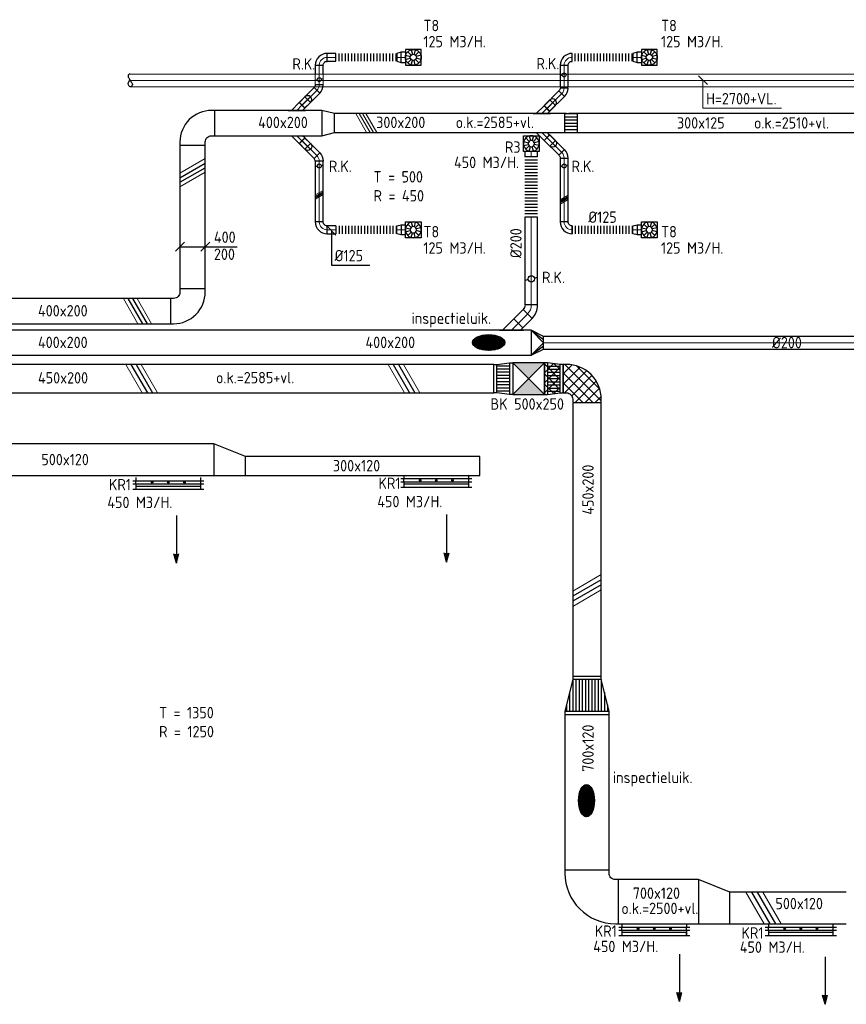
# Model space of a CAD drawing. Header units: millimetres. Extents: x -64377 to 14209, y 2594 to 51892.
# Tile 5 of 10: x -49525 to -36444, y 34674 to 50251. Entities that reach past the tile are written whole.
import ezdxf

# ---------------------------------------------------------------- set-up
doc = ezdxf.new("R2010")
doc.units = ezdxf.units.MM
doc.header["$LTSCALE"] = 50
for name, color, linetype in [('61', 161, 'Continuous'), ('SCHOORSTEEN', 4, 'Continuous'), ('WL570---_RETOUR', 100, 'Continuous'), ('WL570---_TOEVOER', 200, 'Continuous'), ('WL5711--_T_KANAAL-C', 3, 'Continuous'), ('WL5711--_T_KANAAL-H', 1, 'Continuous'), ('WL5711--_T_KANAAL-H2', 1, 'Continuous'), ('WL5712--_R_KANAAL-C', 4, 'Continuous'), ('WL5712--_R_KANAAL-H', 1, 'Continuous'), ('WM570---_RETOUR', 2, 'Continuous'), ('WM570---_TOEVOER', 2, 'Continuous')]:
    doc.layers.add(name, color=color, linetype=linetype)
for name, color, linetype, lineweight in [('WL570---_BESTAAND-HARTLIJN', 161, 'Continuous', 0), ('WL570---_BESTAAND-RETOUR', 140, 'Continuous', 0), ('WL570---_BESTAAND-TOEVOER', 180, 'Continuous', 0)]:
    doc.layers.add(name, color=color, linetype=linetype, lineweight=lineweight)
doc.styles.add('ISO', font='ISO', dxfattribs={"height": 162})
doc.styles.add('LZ-MAATVOEREN', font='simplex')
doc.styles.add('MAATVOERING', font='ISO')
pattern_1 = [(45, (-88882.36, -22723.14), (-79.54951, 79.54951), []), (135, (-88882.36, -22723.14), (-79.54951, -79.54951), [])]

# ---------------------------------------------------------------- blocks, each defined once
blk = doc.blocks.new('9-15')
at = {"layer": '61', "color": 0}
for p, q in [((0, 0), (7.5, 0)), ((7.5, 0), (6.05, 0.39)), ((7.5, 0), (6.05, -0.39))]:
    blk.add_line(p, q, dxfattribs=at)
blk.add_solid([(7.5, 0), (6.05, 0.39), (6.05, -0.39)], dxfattribs=at)
blk = doc.blocks.new('MVLINE')
blk.add_line((35.4, -35.4), (-35.4, 35.4))
blk = doc.blocks.new('VBO40020000050901-100')
blk.add_lwpolyline([(-200, -350), (200, -350), (200, -300, 0.414214), (-300, 200), (-350, 200), (-350, -200), (-300, -200, -0.414214), (-200, -300)], format="xyb", close=True)
blk = doc.blocks.new('KARH')
for p, q in [((1, 0.5), (0, 0.5)), ((0, -0.5), (1, -0.5))]:
    blk.add_line(p, q)
at = {"invisible_edges": 15}
blk.add_3dface([(0, 0.5), (0, -0.5), (1, -0.5), (1, 0.5)], dxfattribs=at)
blk = doc.blocks.new('VRO400200002002000H')
blk.add_lwpolyline([(0, 200), (0, -200), (200, -100), (200, 100)], close=True)
at = {"layer": 'WL5711--_T_KANAAL-H'}
for p, q in [((0, 200), (200, 50)), ((0, -200), (200, -50))]:
    blk.add_line(p, q, dxfattribs=at)
blk.add_lwpolyline([(0, -200), (0, -200), (200, 0), (0, 200)], dxfattribs=at)
blk = doc.blocks.new('VBO45025000050901-100')
blk.add_lwpolyline([(-225, -375), (225, -375), (225, -325, 0.414214), (-325, 225), (-375, 225), (-375, -225), (-325, -225, -0.414214), (-225, -325)], format="xyb", close=True)
blk = doc.blocks.new('VTR450200700120-1-3')
at = {"color": 0}
for p, q in [((450, 325), (550, 325)), ((50, 225), (550, 225)), ((50, 175), (550, 175)), ((250, 275), (550, 275)), ((50, 125), (550, 125)), ((50, 75), (550, 75)), ((50, 25), (550, 25)), ((50, -25), (550, -25)), ((50, -75), (550, -75)), ((50, -125), (550, -125)), ((50, -175), (550, -175)), ((50, -225), (550, -225)), ((250, -275), (550, -275)), ((450, -325), (550, -325))]:
    blk.add_line(p, q, dxfattribs=at)
for p, q in [((600, 350), (550, 350)), ((600, -350), (600, 350)), ((50, 225), (0, 225)), ((0, 225), (0, -225)), ((0, -225), (50, -225)), ((550, -350), (600, -350))]:
    blk.add_line(p, q)
blk.add_lwpolyline([(50, -225), (550, -350), (550, 350), (50, 225)], close=True)
blk = doc.blocks.new('VBO70012000050901-100')
blk.add_lwpolyline([(-350, -500), (350, -500), (350, -450, 0.414214), (-450, 350), (-500, 350), (-500, -350), (-450, -350, -0.414214), (-350, -450)], format="xyb", close=True)
blk = doc.blocks.new('VSE1025751025750500R')
for p, q in [((-562, 50), (562, 50)), ((-562, 0), (562, 0)), ((-512, 0), (-512, 50)), ((512, 0), (512, 50))]:
    blk.add_line(p, q)
at = {"layer": 'WL5711--_T_KANAAL-H'}
for p, q in [((-262, 14), (-269, 3)), ((-250, 36), (-244, 47)), ((-6, 14), (-12, 3)), ((6, 36), (12, 47)), ((250, 14), (244, 3)), ((262, 36), (269, 47))]:
    blk.add_line(p, q, dxfattribs=at)
for centre in [(-256, 25), (0, 25), (256, 25)]:
    blk.add_circle(centre, 12.5, dxfattribs=at)
at = {"color": 1, "style": 'LZ-MAATVOEREN', "flags": 8}
blk.add_attdef('KLEP-SECTIE', (612, 50), '', height=180, dxfattribs=at)
blk = doc.blocks.new('ORN_T_K1025-75-50')
for points in [[(-562, 50), (562, 50)], [(-512, 50), (-512, 0), (512, 0), (512, 50)]]:
    blk.add_lwpolyline(points)
at = {"style": 'LZ-MAATVOEREN', "flags": 9}
for tag, p in [('ROS_TYPE', (626, 168)), ('ROS_M3H', (626, 148)), ('ROS_ZIJDE', (626, 128)), ('ROS_STAT', (626, 108))]:
    blk.add_attdef(tag, p, '', height=12.5, dxfattribs=at)
blk = doc.blocks.new('VV170012050012005000RG')
blk.add_lwpolyline([(0, 350), (500, 350), (500, -150), (0, -350)], close=True)
at = {"invisible_edges": 15}
blk.add_3dface([(0, 350), (500, 350), (500, -150), (0, -350)], dxfattribs=at)
blk = doc.blocks.new('VV150012030012005000RG')
blk.add_lwpolyline([(0, 250), (500, 250), (500, -50), (0, -250)], close=True)
at = {"invisible_edges": 15}
blk.add_3dface([(0, 250), (500, 250), (500, -50), (0, -250)], dxfattribs=at)
blk = doc.blocks.new('KAEND')
blk.add_line((0, -0.5), (0, 0.5))
blk = doc.blocks.new('KARO')
for p, q in [((1, 0.5), (0, 0.5)), ((0, -0.5), (1, -0.5))]:
    blk.add_line(p, q)
at = {"invisible_edges": 15}
blk.add_3dface([(0, 0.5), (0, -0.5), (1, -0.5), (1, 0.5)], dxfattribs=at)
at = {"layer": 'WL570---_BESTAAND-HARTLIJN'}
blk.add_line((0, 0), (1, 0), dxfattribs=at)
blk = doc.blocks.new('ORN_T_WE250-250')
for p, q in [((-0.483, 0.129), (-0.193, 0.052)), ((-0.354, 0.354), (-0.141, 0.141)), ((-0.129, 0.483), (-0.052, 0.193)), ((0.129, 0.483), (0.052, 0.193)), ((0.354, 0.354), (0.141, 0.141)), ((0.483, 0.129), (0.193, 0.052)), ((-0.483, -0.129), (-0.193, -0.052)), ((-0.354, -0.354), (-0.141, -0.141)), ((-0.129, -0.483), (-0.052, -0.193)), ((0.129, -0.483), (0.052, -0.193)), ((0.354, -0.354), (0.141, -0.141)), ((0.483, -0.129), (0.193, -0.052))]:
    blk.add_line(p, q)
blk.add_lwpolyline([(-0.5, -0.5), (0.5, -0.5), (0.5, 0.5), (-0.5, 0.5)], close=True)
for radius in [0.5, 0.2]:
    blk.add_circle((0, 0), radius)
at = {"style": 'LZ-MAATVOEREN', "flags": 9}
for tag, p in [('ROS_TYPE', (0.633, 0.683)), ('ROS_M3H', (0.633, 0.483)), ('ROS_ZIJDE', (0.633, 0.283)), ('ROS_STAT', (0.633, 0.083))]:
    blk.add_attdef(tag, p, '', height=0.125, dxfattribs=at)
blk = doc.blocks.new('OSV1601250650G')
blk.add_lwpolyline([(0, -80), (65, -62), (65, 62), (0, 80)], close=True)
at = {"layer": 'WL570---_BESTAAND-HARTLIJN'}
blk.add_line((0, 0), (65, 0), dxfattribs=at)
blk = doc.blocks.new('FLLINE125')
blk.add_line((0, -62.5), (0, 62.5))
blk = doc.blocks.new('OEX12500100100')
for p in [(-1000, 0), (-950, 0), (-900, 0), (-850, 0), (-800, 0), (-750, 0), (-700, 0), (-650, 0), (-600, 0), (-550, 0), (-500, 0), (-450, 0), (-400, 0), (-350, 0), (-300, 0), (-250, 0), (-200, 0), (-150, 0), (-100, 0), (-50, 0)]:
    blk.add_blockref('FLLINE125', p)
blk = doc.blocks.new('OBO12500090ZE')
blk.add_lwpolyline([(-62.5, 0), (62.5, 0), (62.5, 125, 1), (-62.5, 125)], format="xyb", close=True)
at = {"layer": 'WL570---_BESTAAND-HARTLIJN'}
for points in [[(0, 0), (0, 187.5)], [(-62.5, 125), (62.5, 125)]]:
    blk.add_lwpolyline(points, dxfattribs=at)
blk = doc.blocks.new('OBO12500090H')
blk.add_lwpolyline([(62, -125, 0.414214), (-125, 62), (-125, -63, -0.414214), (-63, -125)], format="xyb", close=True)
at = {"invisible_edges": 15}
for points in [[(-114, -63), (-92, 60), (-125, 62), (-125, -63)], [(-104, -66), (-61, 51), (-92, 60), (-114, -63)], [(-94, -71), (-31, 37), (-61, 51), (-104, -66)], [(-85, -77), (-4, 19), (-31, 37), (-94, -71)], [(-77, -85), (19, -4), (-4, 19), (-85, -77)], [(-71, -94), (37, -31), (19, -4), (-77, -85)], [(-66, -104), (51, -61), (37, -31), (-71, -94)], [(-63, -114), (60, -92), (51, -61), (-66, -104)], [(-63, -125), (62, -125), (60, -92), (-63, -114)]]:
    blk.add_3dface(points, dxfattribs=at)
at = {"layer": 'WL570---_BESTAAND-HARTLIJN'}
blk.add_arc((-125, -125), 125, 0, 90, dxfattribs=at)
blk = doc.blocks.new('OBO12500045H')
blk.add_lwpolyline([(62, -52, 0.198912), (8, 81), (-81, -8, -0.198912), (-63, -52)], format="xyb", close=True)
at = {"invisible_edges": 15}
for points in [[(-77, -12), (19, 69), (8, 81), (-81, -8)], [(-74, -16), (29, 56), (19, 69), (-77, -12)], [(-71, -21), (37, 42), (29, 56), (-74, -16)], [(-68, -25), (45, 27), (37, 42), (-71, -21)], [(-66, -30), (51, 12), (45, 27), (-68, -25)], [(-65, -36), (56, -3), (51, 12), (-66, -30)], [(-63, -41), (60, -19), (56, -3), (-65, -36)], [(-63, -46), (62, -35), (60, -19), (-63, -41)], [(-63, -52), (62, -52), (62, -35), (-63, -46)]]:
    blk.add_3dface(points, dxfattribs=at)
at = {"layer": 'WL570---_BESTAAND-HARTLIJN'}
blk.add_arc((-125, -52), 125, 0, 45, dxfattribs=at)
blk = doc.blocks.new('VV240020030020002000G')
blk.add_lwpolyline([(0, -200), (200, -150), (200, 150), (0, 200)], close=True)
at = {"invisible_edges": 15}
blk.add_3dface([(0, -200), (200, -150), (200, 150), (0, 200)], dxfattribs=at)
blk = doc.blocks.new('VV330020030012502000GO')
for p, q in [((0, 150), (200, 150)), ((0, -150), (0, 150)), ((0, 100), (200, 100)), ((0, 50), (200, 50)), ((0, 0), (200, 0)), ((200, -150), (200, 150)), ((0, -50), (200, -50)), ((0, -100), (200, -100)), ((0, -150), (200, -150))]:
    blk.add_line(p, q)
blk = doc.blocks.new('OAF12500045R')
blk.add_line((-138, 0), (138, 0))
blk.add_lwpolyline([(-88, 0), (35, 124), (124, 35), (88, 0)])
at = {"layer": 'WL570---_BESTAAND-HARTLIJN'}
blk.add_line((80, 80), (0, 0), dxfattribs=at)
blk = doc.blocks.new('ORK12500000')
at = {"layer": 'WL5712--_R_KANAAL-H'}
for p, q in [((30, 8), (60, 16)), ((-30, -8), (-60, -16))]:
    blk.add_line(p, q, dxfattribs=at)
blk.add_circle((0, 0), 31.2, dxfattribs=at)
blk = doc.blocks.new('OAF20000045R')
blk.add_line((-191, 0), (191, 0))
blk.add_lwpolyline([(-141, 0), (35, 177), (177, 35), (141, 0)])
at = {"layer": 'WL570---_BESTAAND-HARTLIJN'}
blk.add_line((106, 106), (0, 0), dxfattribs=at)
blk = doc.blocks.new('OBO20000045H')
blk.add_lwpolyline([(100, -83, 0.198912), (12, 129), (-129, -12, -0.198912), (-100, -83)], format="xyb", close=True)
at = {"invisible_edges": 15}
for points in [[(-123, -19), (30, 110), (12, 129), (-129, -12)], [(-118, -25), (46, 89), (30, 110), (-123, -19)], [(-113, -33), (60, 67), (46, 89), (-118, -25)], [(-109, -41), (72, 44), (60, 67), (-113, -33)], [(-106, -49), (82, 20), (72, 44), (-109, -41)], [(-103, -57), (90, -5), (82, 20), (-106, -49)], [(-102, -65), (95, -31), (90, -5), (-103, -57)], [(-100, -74), (99, -57), (95, -31), (-102, -65)], [(-100, -83), (100, -83), (99, -57), (-100, -74)]]:
    blk.add_3dface(points, dxfattribs=at)
at = {"layer": 'WL570---_BESTAAND-HARTLIJN'}
blk.add_arc((-200, -83), 200, 0, 45, dxfattribs=at)
blk = doc.blocks.new('ORK20000000')
at = {"layer": 'WL5712--_R_KANAAL-H'}
for p, q in [((48, 13), (97, 26)), ((-48, -13), (-97, -26))]:
    blk.add_line(p, q, dxfattribs=at)
blk.add_circle((0, 0), 50, dxfattribs=at)
blk = doc.blocks.new('UISO')
for p, q in [((0, 0.18), (1, 0.757)), ((0, 0), (1, 0.577))]:
    blk.add_line(p, q)
at = {"layer": 'WL570---_BESTAAND-TOEVOER'}
for p, q in [((0, 0.36), (1, 0.937)), ((0, -0.18), (1, 0.397))]:
    blk.add_line(p, q, dxfattribs=at)
blk = doc.blocks.new('FLLINE200')
blk.add_line((0, -100), (0, 100))
blk = doc.blocks.new('OEX20000100900')
at = {"rotation": 90}
for p in [(0, -50), (0, -100), (0, -150), (0, -200), (0, -250), (0, -300), (0, -350), (0, -400), (0, -450), (0, -500), (0, -550), (0, -600), (0, -650), (0, -700), (0, -750), (0, -800), (0, -850), (0, -900), (0, -950), (0, -1000)]:
    blk.add_blockref('FLLINE200', p, dxfattribs=at)
blk = doc.blocks.new('VTR50025045020025-0')
for p, q in [((50, 250), (0, 250)), ((0, 250), (0, -250)), ((300, 225), (250, 225)), ((300, -225), (300, 225)), ((0, -250), (50, -250)), ((250, -225), (300, -225))]:
    blk.add_line(p, q)
at = {"color": 0}
for p, q in [((50, 200), (250, 200)), ((50, 150), (250, 150)), ((50, 100), (250, 100)), ((50, 50), (250, 50)), ((50, 0), (250, 0)), ((50, -50), (250, -50)), ((50, -100), (250, -100)), ((50, -150), (250, -150)), ((50, -200), (250, -200))]:
    blk.add_line(p, q, dxfattribs=at)
blk.add_lwpolyline([(50, -250), (250, -225), (250, 225), (50, 250)], close=True)
blk = doc.blocks.new('VBK50025000050000')
blk.add_lwpolyline([(0, -250), (500, -250), (500, 250), (0, 250)], close=True)
at = {"layer": 'WL5711--_T_KANAAL-H', "color": 0}
for p, q in [((0, -250), (500, 250)), ((0, 250), (500, -250))]:
    blk.add_line(p, q, dxfattribs=at)
at = {"layer": 'WL5711--_T_KANAAL-H2', "color": 0}
for points in [[(0, 250), (500, 250), (250, 0)], [(0, -250), (500, -250), (250, 0)]]:
    blk.add_solid(points, dxfattribs=at)

msp = doc.modelspace()

# ---------------------------------------------------------------- hatches: boundary and pattern name
at = {"layer": 'WL570---_BESTAAND-TOEVOER'}
h = msp.add_hatch(dxfattribs=at)
h.set_pattern_fill('ANSI37', color=256, scale=900, style=0)
h.set_pattern_definition(pattern_1)
h.paths.add_polyline_path([(-41223, 44322), (-41173, 44322), (-41173, 44822), (-41223, 44822)])
h.paths.add_polyline_path([(-40973, 44347), (-40973, 44797), (-41173, 44822), (-41173, 44322)])
h = msp.add_hatch(dxfattribs=at)
h.set_pattern_fill('ANSI37', color=256, scale=900, style=0)
h.set_pattern_definition(pattern_1)
edge = h.paths.add_edge_path()
edge.add_line((-40773, 44197), (-40323, 44197))
edge.add_line((-40323, 44197), (-40323, 44247))
edge.add_arc((-40873, 44247), 550, 0, 90)
edge.add_line((-40873, 44797), (-40923, 44797))
edge.add_line((-40923, 44797), (-40923, 44347))
edge.add_line((-40923, 44347), (-40873, 44347))
edge.add_arc((-40873, 44247), 100, 0, 90, ccw=False)
edge.add_line((-40773, 44247), (-40773, 44197))
at = {"layer": 'WL570---_RETOUR'}
h = msp.add_hatch(dxfattribs=at)
h.set_pattern_fill('ANSI31', color=256, scale=5, angle=180, style=0)
h.set_pattern_definition([(225, (-45898.216, 72422.915), (11.22532, -11.22532), [])])
edge = h.paths.add_edge_path()
edge.add_ellipse((-42104, 45143), major_axis=(255, 0), ratio=0.489711, start_angle=0, end_angle=360)
at = {"layer": 'WL570---_TOEVOER'}
h = msp.add_hatch(dxfattribs=at)
h.set_pattern_fill('ANSI31', color=256, scale=5, angle=90, style=0)
h.set_pattern_definition([(135, (-13275.81, 41690.704), (-11.22532, -11.22532), [])])
edge = h.paths.add_edge_path()
edge.add_ellipse((-40556, 37896), major_axis=(0, -255), ratio=0.489711, start_angle=0, end_angle=360)

# ---------------------------------------------------------------- linework, layer by layer
at = {"layer": 'SCHOORSTEEN'}
msp.add_lwpolyline([(-47776, 49391, 0.263278), (-47806, 49374, 0.273688), (-47806, 49341, 0.002128), (-47795, 49323, 0.001216), (-47776, 49291, 0.002865), (-47759, 49262, -0.004024), (-47746, 49242, -0.272805), (-47746, 49208, -0.266496), (-47776, 49191, -0.266496), (-47794, 49201, -0.126852), (-47806, 49242, -0.14347), (-47798, 49270, -0.133033), (-47776, 49291)], format="xyb", dxfattribs=at)
at = {"layer": 'WL570---_BESTAAND-TOEVOER'}
msp.add_lwpolyline([(-38713, 49294), (-38713, 48851), (-37472, 48851)], dxfattribs=at)
at = {"layer": 'WL570---_RETOUR'}
msp.add_ellipse((-42104, 45143), major_axis=(255, 0), ratio=0.489711, dxfattribs=at)
at = {"layer": 'WL570---_TOEVOER'}
msp.add_ellipse((-40556, 37896), major_axis=(0, -255), ratio=0.489711, dxfattribs=at)
at = {"layer": 'WM570---_TOEVOER'}
for points in [[(-44591, 46915), (-44591, 46368), (-43986, 46368)], [(-46989, 46660), (-46501, 46660), (-46085, 46660)]]:
    msp.add_lwpolyline(points, dxfattribs=at)

# ---------------------------------------------------------------- block references
at = {"layer": 'WL570---_BESTAAND-RETOUR', "rotation": 180}
msp.add_blockref('ORK20000000', (-41429, 46151), dxfattribs=at)
at = {"layer": 'WL570---_BESTAAND-TOEVOER'}
for name, p, xscale, yscale, zscale in [('KARO', (-47777, 49291), 18388.48143842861, 200, 200), ('MVLINE', (-38713, 49294), 2, 2, 2)]:
    msp.add_blockref(name, p, dxfattribs=dict(at, xscale=xscale, yscale=yscale, zscale=zscale))
for name, p, xscale, yscale, zscale, rotation in [('KARO', (-44785, 49384), 164.4218952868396, 125, 125, 270), ('UISO', (-44154, 48766), 300, 300, 300, 270), ('UISO', (-44723, 47528), 125, 125, 125, 180)]:
    msp.add_blockref(name, p, dxfattribs=dict(at, xscale=xscale, yscale=yscale, zscale=zscale, rotation=rotation))
at = {"layer": 'WL570---_BESTAAND-TOEVOER', "rotation": 180}
for p in [(-44785, 49303), (-44785, 47937)]:
    msp.add_blockref('ORK12500000', p, dxfattribs=at)
at = {"layer": 'WL570---_RETOUR'}
for name, p, xscale, yscale, zscale, rotation in [('ORN_T_WE250-250', (-41429, 48291), -250, 250, 250, 180), ('KARO', (-41429, 45738), 1387.453657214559, 200, 200, 90), ('KARO', (-41636, 45447), 211.0402117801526, 200, 200, 44.99999999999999), ('KARH', (-41434, 45141), 11812.48286222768, 400, 200, 180), ('KARO', (-29736, 45141), 11500.65164972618, 200, 200, 180)]:
    msp.add_blockref(name, p, dxfattribs=dict(at, xscale=xscale, yscale=yscale, zscale=zscale, rotation=rotation))
for name, p in [('OEX20000100900', (-41429, 48129)), ('OAF20000045R', (-41742, 45341)), ('VRO400200002002000H', (-41434, 45141))]:
    msp.add_blockref(name, p, dxfattribs=at)
at = {"layer": 'WL570---_RETOUR', "rotation": 315.000000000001}
msp.add_blockref('OBO20000045H', (-41429, 45655), dxfattribs=at)
at = {"layer": 'WL570---_TOEVOER'}
for name, p, rotation in [('OBO12500090H', (-44785, 49655), 90), ('OSV1601250650G', (-43491, 49655), 180), ('OBO12500090H', (-40910, 49655), 90), ('OSV1601250650G', (-39755, 49655), 180), ('ORK12500000', (-40910, 49378), 180), ('OBO12500045H', (-44785, 49168), 314.9999999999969), ('OBO12500045H', (-40910, 49118), 314.9999999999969), ('OBO12500090ZE', (-45055, 48898), 315), ('OBO12500090ZE', (-41180, 48848), 315), ('VBO40020000050901-100', (-46789, 48616), 90), ('OBO12500090H', (-44785, 46927), 180), ('OBO12500090H', (-40910, 46927), 180), ('VBO40020000050901-100', (-46789, 45641), 270), ('VBK50025000050000', (-41223, 44572), 180), ('ORN_T_K1025-75-50', (-47173, 42868), 180), ('ORN_T_K1025-75-50', (-42932, 42901), 180), ('VTR450200700120-1-3', (-40548, 39861), 270), ('VBO70012000050901-100', (-40548, 36298), 180), ('ORN_T_K1025-75-50', (-39483, 35808), 180), ('ORN_T_K1025-75-50', (-37164, 35808), 180)]:
    msp.add_blockref(name, p, dxfattribs=dict(at, rotation=rotation))
for name, p, xscale, yscale, zscale in [('KARO', (-44660, 49655), 137.7226817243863, 125, 125), ('ORN_T_WE250-250', (-43297, 49655), 250, 250, 250), ('ORN_T_WE250-250', (-39561, 49655), 250, 250, 250), ('KARH', (-46439, 48616), 1692.379166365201, 400, 200), ('KARH', (-44546, 48616), 3676.000668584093, 300, 200), ('UISO', (-46989, 47679), 400, 400, 400), ('KARO', (-43422, 46927), -69.44796624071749, 160, 160), ('KARO', (-39686, 46927), -69.44796624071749, 160, 160), ('KARH', (-53598, 45641), 6459.428285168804, 400, 200), ('KARH', (-53925, 44572), 11902.04197547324, 450, 200), ('KAEND', (-42243, 43191), 300, 300, 300), ('KARH', (-40048, 36298), 1261.94937578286, 700, 120), ('KARH', (-38286, 36198), 1841.148527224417, 500, 120)]:
    msp.add_blockref(name, p, dxfattribs=dict(at, xscale=xscale, yscale=yscale, zscale=zscale))
for name, p in [('OEX12500100100', (-43520, 49655)), ('OEX12500100100', (-39784, 49655)), ('OAF12500045R', (-45138, 48816)), ('VV240020030020002000G', (-44746, 48616)), ('OAF12500045R', (-41263, 48766)), ('VV330020030012502000GO', (-40898, 48616)), ('OBO12500045H', (-40910, 48114)), ('VTR50025045020025-0', (-41223, 44572)), ('VBO45025000050901-100', (-40548, 44572)), ('VSE1025751025750500R', (-47173, 42907)), ('VSE1025751025750500R', (-42932, 42940)), ('VSE1025751025750500R', (-39483, 35847)), ('VSE1025751025750500R', (-37164, 35847))]:
    msp.add_blockref(name, p, dxfattribs=at)
for name, p, xscale, yscale, zscale, rotation in [('KARO', (-43422, 49655), 69.44796624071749, 160, 160, 180), ('KARO', (-39686, 49655), 69.44796624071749, 160, 160, 180), ('KARO', (-44785, 49396), 133.749905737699, 125, 125, 90), ('KARO', (-40910, 49396), 133.749905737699, 125, 125, 90), ('KARO', (-40910, 49396), 212.0015105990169, 125, 125, 270), ('KARO', (-45058, 48896), 334.1103646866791, 125, 125, 44.99999999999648), ('KARO', (-40947, 49082), 334.1103646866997, 125, 125, 224.9999999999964), ('KARH', (-33501, 48616), 7334.643745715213, 300, 125, 180), ('KARO', (-45058, 48336), -334.1103646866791, 125, 125, 135.0000000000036), ('KARO', (-41183, 48386), 334.1103646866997, 125, 125, 315.0000000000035), ('KARH', (-46789, 45991), 2274.895671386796, 400, 200, 90), ('KARO', (-44785, 47052), 960.2984520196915, 125, 125, 90), ('KARO', (-40910, 47052), 1008.990070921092, 125, 125, 90), ('UISO', (-40848, 47451), 125, 125, 125, 180), ('ORN_T_WE250-250', (-43297, 46927), -250, 250, 250, 180), ('ORN_T_WE250-250', (-39561, 46927), -250, 250, 250, 180), ('KARO', (-44520, 46927), 137.7226817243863, 125, 125, 180), ('UISO', (-47812, 45841), 400, 400, 400, 270), ('UISO', (-47764, 44797), 450, 450, 450, 270), ('UISO', (-43614, 44797), 450, 450, 450, 270), ('KARH', (-40548, 39859), 4337.627188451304, 450, 200, 90), ('KARH', (-46453, 43291), 3441.050950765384, 500, 120, 180), ('KARH', (-42243, 43191), 3710.207019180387, 300, 120, 180), ('KARH', (-47173, 42957), 50.99903497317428, 1025, 75, 90), ('KARH', (-42932, 42990), 50.99903497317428, 1025, 75, 90), ('KARH', (-47173, 42907), 74.8869347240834, 1025, 75, 270), ('KARH', (-42932, 42940), 74.8869347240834, 1025, 75, 270), ('9-15', (-47045, 42405), -100, 100, 100, 90), ('9-15', (-42769, 42421), -100, 100, 100, 90), ('UISO', (-40323, 41391), 450, 450, 450, 180), ('KARH', (-40548, 36798), 2463.521785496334, 700, 120, 90), ('UISO', (-37944, 36448), 500, 500, 500, 270), ('KARH', (-39483, 35897), 50.99903497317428, 1025, 75, 90), ('KARH', (-39483, 35847), 74.8869347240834, 1025, 75, 270), ('KARH', (-37164, 35897), 50.99903497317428, 1025, 75, 90), ('KARH', (-37164, 35847), 74.8869347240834, 1025, 75, 270), ('9-15', (-39085, 35467), -100, 100, 100, 90), ('9-15', (-36781, 35424), -100, 100, 100, 90)]:
    msp.add_blockref(name, p, dxfattribs=dict(at, xscale=xscale, yscale=yscale, zscale=zscale, rotation=rotation))
at = {"layer": 'WL570---_TOEVOER', "xscale": -1}
for name, p, rotation in [('OAF12500045R', (-41263, 48466), 180), ('OAF12500045R', (-45138, 48416), 180), ('OBO12500090ZE', (-45055, 48334), 225), ('OBO12500090ZE', (-41180, 48384), 225), ('OBO12500045H', (-44785, 48064), 225.000000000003), ('OEX12500100100', (-43520, 46927), 180), ('OEX12500100100', (-39784, 46927), 180), ('VV150012030012005000RG', (-46453, 43291), 180), ('VV170012050012005000RG', (-38786, 36298), 180)]:
    msp.add_blockref(name, p, dxfattribs=dict(at, rotation=rotation))
for name, p in [('OSV1601250650G', (-43491, 46927)), ('OSV1601250650G', (-39755, 46927)), ('VTR50025045020025-0', (-41723, 44572))]:
    msp.add_blockref(name, p, dxfattribs=at)
at = {"layer": 'WL5711--_T_KANAAL-C', "rotation": 180}
msp.add_blockref('ORK12500000', (-40910, 47937), dxfattribs=at)
at = {"layer": 'WL5712--_R_KANAAL-C', "xscale": 83.47225566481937, "yscale": 200, "zscale": 200, "rotation": 270}
msp.add_blockref('KARO', (-41429, 48166), dxfattribs=at)
at = {"layer": 'WM570---_TOEVOER', "xscale": 2, "yscale": 2, "zscale": 2}
msp.add_blockref('MVLINE', (-44591, 46915), dxfattribs=at)
at = {"layer": 'WM570---_TOEVOER', "xscale": 2, "yscale": 2, "zscale": 2, "rotation": 90}
for p in [(-46989, 46660), (-46589, 46660)]:
    msp.add_blockref('MVLINE', p, dxfattribs=at)

# ---------------------------------------------------------------- texts
at = {"layer": 'WL570---_BESTAAND-TOEVOER', "style": 'MAATVOERING'}
msp.add_text('H=2700+VL.', height=180, dxfattribs=at).set_placement((-38663, 48911))
at = {"layer": 'WM570---_RETOUR'}
for s, style, p in [('R3', 'ISO', (-41847, 48145)), ('450 M3/H.', 'ISO', (-42652, 47903)), ('R.K.', 'MAATVOERING', (-41260, 46084)), ('inspectieluik.', 'MAATVOERING', (-43324, 45438)), ('400x200', 'MAATVOERING', (-49235, 45056)), ('400x200', 'MAATVOERING', (-44053, 45056)), ('%%c200', 'MAATVOERING', (-37620, 45052))]:
    msp.add_text(s, height=180, dxfattribs=dict(at, style=style)).set_placement(p)
at = {"layer": 'WM570---_RETOUR', "style": 'MAATVOERING'}
msp.add_text('%%c200', height=180, rotation=90, dxfattribs=at).set_placement((-41583, 46479))
at = {"layer": 'WM570---_TOEVOER'}
for s, style, p in [('T8', 'ISO', (-43137, 50068)), ('T8', 'ISO', (-39376, 50068)), ('125 M3/H.', 'ISO', (-43137, 49814)), ('125 M3/H.', 'ISO', (-39377, 49814)), ('R.K.', 'MAATVOERING', (-45210, 49461)), ('R.K.', 'MAATVOERING', (-41348, 49466)), ('400x200', 'MAATVOERING', (-45751, 48536)), ('300x200', 'MAATVOERING', (-43884, 48536)), ('o.k.=2585+vl.', 'MAATVOERING', (-42625, 48536)), ('300x125', 'MAATVOERING', (-39124, 48528)), ('o.k.=2510+vl.', 'MAATVOERING', (-37905, 48528)), ('R.K.', 'MAATVOERING', (-44633, 47841)), ('R.K.', 'MAATVOERING', (-40793, 47841)), ('T = 500', 'ISO', (-43926, 47675)), ('R = 450', 'ISO', (-43926, 47375)), ('%%c125', 'MAATVOERING', (-40526, 47037)), ('400', 'MAATVOERING', (-46451, 46720)), ('T8', 'ISO', (-43137, 46807)), ('T8', 'ISO', (-39376, 46807)), ('125 M3/H.', 'ISO', (-43137, 46549)), ('125 M3/H.', 'ISO', (-39377, 46549)), ('200', 'MAATVOERING', (-46451, 46450)), ('%%c125', 'MAATVOERING', (-44541, 46428)), ('400x200', 'MAATVOERING', (-49235, 45556)), ('450x200', 'MAATVOERING', (-49235, 44495)), ('o.k.=2585+vl.', 'MAATVOERING', (-46418, 44498)), ('BK 500x250', 'MAATVOERING', (-42075, 44081)), ('500x120', 'MAATVOERING', (-49182, 43202)), ('300x120', 'MAATVOERING', (-44568, 43105)), ('KR1', 'ISO', (-43848, 42827)), ('KR1', 'ISO', (-48113, 42806)), ('450 M3/H.', 'ISO', (-48138, 42524)), ('450 M3/H.', 'ISO', (-43866, 42537)), ('T = 1350', 'ISO', (-47320, 39198)), ('R = 1250', 'ISO', (-47320, 38898)), ('inspectieluik.', 'MAATVOERING', (-40138, 38174)), ('700x120', 'MAATVOERING', (-39823, 36342)), ('o.k.=2500+vl.', 'MAATVOERING', (-40004, 36102)), ('500x120', 'MAATVOERING', (-37566, 36178)), ('KR1', 'ISO', (-40425, 35742)), ('KR1', 'ISO', (-38104, 35713)), ('450 M3/H.', 'ISO', (-40449, 35499)), ('450 M3/H.', 'ISO', (-38130, 35488))]:
    msp.add_text(s, height=180, dxfattribs=dict(at, style=style)).set_placement(p)
at = {"layer": 'WM570---_TOEVOER', "style": 'MAATVOERING'}
for s, p in [('450x200', (-40442, 42420)), ('700x120', (-40442, 38352))]:
    msp.add_text(s, height=180, rotation=90, dxfattribs=at).set_placement(p)

doc.saveas('drawing.dxf')
